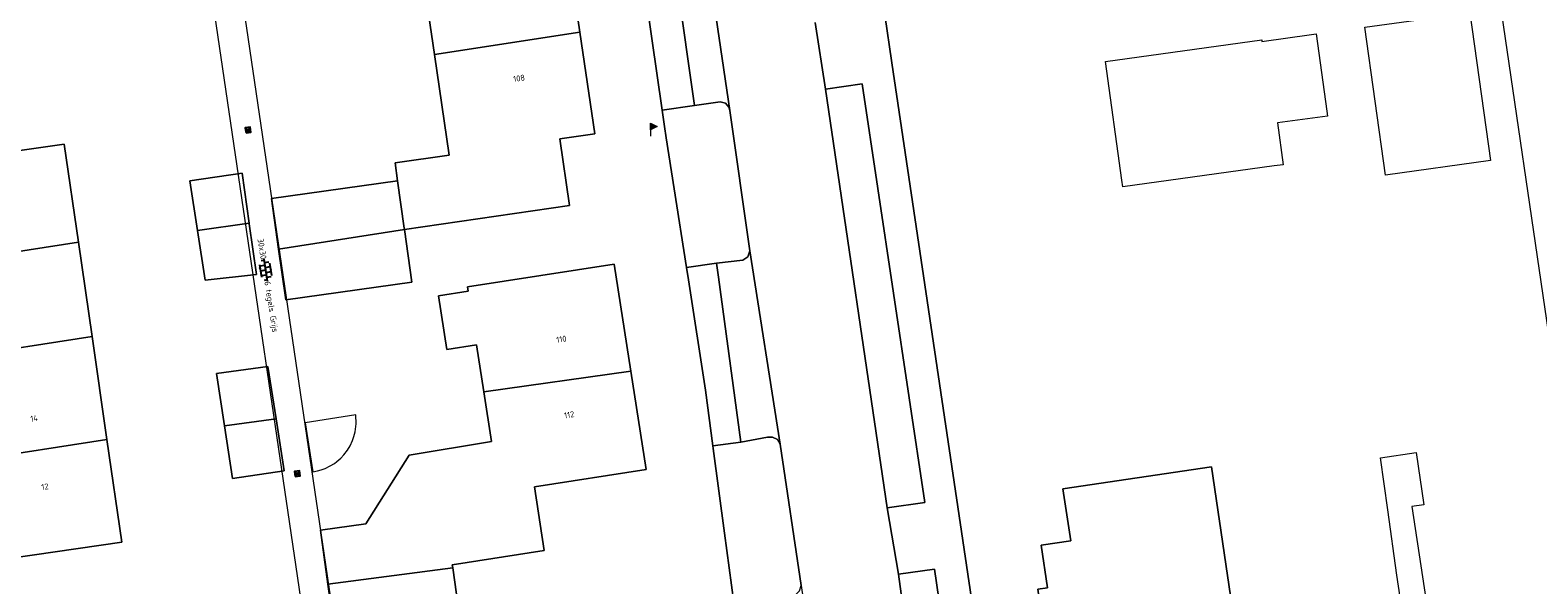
# Model space of a CAD drawing. Header units: metres. Extents: x 102746 to 103541, y 468531 to 469408.
# Tile 55 of 87: x 103249 to 103340, y 468927 to 468961. Entities that reach past the tile are written whole.
import ezdxf
from ezdxf.enums import TextEntityAlignment as Align

# ---------------------------------------------------------------- set-up
doc = ezdxf.new("R2010")
doc.units = ezdxf.units.M
doc.layers.get('0').update_dxf_attribs({"lineweight": 25})
for name, color, linetype, lineweight in [('B-RO-OG-BGT-G', 253, 'Continuous', 13), ('B-RO-RI-HWA_KOLK-S', 150, 'Continuous', 25), ('B-RO-VH-VERHARDING-G', 252, 'Continuous', 18), ('B-RO-VH-VERHARDING_TEGEL_BETON-S', 252, 'Continuous', 25)]:
    doc.layers.add(name, color=color, linetype=linetype, lineweight=lineweight)
doc.styles.add('NLCS-ISO', font='txt')
doc.styles.add('NLCS-ISO-M200-T18', font='txt', dxfattribs={"height": 0.36})

# ---------------------------------------------------------------- blocks, each defined once
blk = doc.blocks.new('SIE-WEG_PAAL_VLAGGENMAST-SO')
at = {"linetype": 'ByBlock', "lineweight": 18}
h = blk.add_hatch(color=0, dxfattribs=at)
h.dxf.hatch_style = 1
h.paths.add_polyline_path([(0, 2), (2, 1), (0, 0)])
at = {"color": 0, "linetype": 'ByBlock', "lineweight": 18}
blk.add_lwpolyline([(0, 2), (0, -2)], dxfattribs=at)
blk.add_lwpolyline([(0, 2), (2, 1), (0, 0)], close=True, dxfattribs=at)
blk = doc.blocks.new('SVH-TEGEL_300X300_DUN_LINT_KL-SO')
for p, q in [((-2.25, 1.36), (-2.25, 0)), ((-1.9, 1.5), (1.9, 1.5)), ((-1.5, 1.62), (-1.5, 1.5)), ((-0.75, 1.5), (-0.75, 0)), ((0, 1.81), (0, 1.5)), ((0, 0), (0, -1.5)), ((0.75, 1.5), (0.75, 0)), ((1.5, 1.62), (1.5, 1.5)), ((2.25, 1.36), (2.25, 0)), ((-3.39, 0), (3.39, 0)), ((-3, 0), (-3, -0.85)), ((-1.9, -1.5), (1.9, -1.5)), ((-1.5, 0), (-1.5, -1.5)), ((-0.75, -1.5), (-0.75, -1.77)), ((0.75, -1.5), (0.75, -1.77)), ((1.5, 0), (1.5, -1.5)), ((3, 0), (3, -0.85))]:
    blk.add_line(p, q)
at = {"style": 'NLCS-ISO'}
blk.add_attdef('FORMAAT', text='', height=1.8, dxfattribs=at).set_placement((-3.39, 0), align=Align.MIDDLE_RIGHT)
blk.add_attdef('KLEUR', text='', height=1.8, dxfattribs=at).set_placement((3.39, 0), align=Align.MIDDLE_LEFT)
at = {"style": 'NLCS-ISO', "flags": 1}
blk.add_attdef('FUNCTIE', text='', height=1.8, dxfattribs=at).set_placement((0.12, -3.58), align=Align.MIDDLE_CENTER)
blk = doc.blocks.new('B-SRI-KOLK_STRAAT_300X300-SO')
for p, q in [((-0.75, 0), (0.75, 1.5)), ((0.75, 0), (-0.75, 1.5))]:
    blk.add_line(p, q)
at = {"flags": 128}
blk.add_lwpolyline([(-0.75, 0), (0.75, 0), (0.75, 1.5), (-0.75, 1.5)], close=True, dxfattribs=at)

msp = doc.modelspace()

# ---------------------------------------------------------------- linework, layer by layer
at = {"layer": 'B-RO-OG-BGT-G', "color": 252, "flags": 128}
for points in [[(103368.85, 469022.347), (103293.495, 469011.303), (103293.724, 469009.331), (103294.787, 469002.256), (103295.421, 468998.055), (103295.707, 468996.108), (103296.479, 468990.857), (103297.924, 468980.96), (103298.148, 468979.427), (103300.679, 468962.19), (103301.308, 468957.91), (103301.348, 468957.633), (103309.678, 468901.625), (103315.12, 468865.346), (103315.401, 468863.436), (103320.431, 468829.2)], [(103341.595, 468938.278), (103337.379, 468967.116), (103335.636, 468966.882), (103334.903, 468971.9), (103356.659, 468975.081)], [(103289.625, 468967.646), (103291.382, 468955.701), (103292.603, 468947.186), (103294.437, 468935.463), (103295.711, 468926.904), (103297.43, 468915.139), (103298.631, 468906.851), (103298.808, 468905.675), (103300.488, 468894.49), (103306.42, 468895.535), (103305.518, 468901.502), (103304.764, 468905.501), (103303.438, 468914.672), (103302.835, 468918.672), (103301.606, 468927.588), (103300.935, 468931.612), (103297.195, 468956.997), (103296.561, 468961.027)], [(103295.355, 468889.975), (103295.819, 468890.942), (103296.27, 468891.899), (103296.435, 468892.9), (103296.424, 468893.945), (103296.138, 468895.793), (103294.57, 468905.828), (103293.347, 468913.659), (103293.147, 468915.043), (103292.42, 468920.074), (103291.641, 468925.868), (103291.076, 468930.071), (103290.386, 468935.2), (103290.363, 468935.368), (103289.909, 468938.749), (103288.874, 468945.427), (103288.756, 468946.189), (103288.016, 468950.961), (103287.539, 468954.04), (103287.439, 468954.724), (103287.293, 468955.726), (103285.702, 468966.666)], [(103320.431, 468829.2), (103315.401, 468863.436), (103315.12, 468865.346), (103309.678, 468901.625), (103301.348, 468957.633), (103301.308, 468957.91), (103300.679, 468962.19)], [(103296.561, 468961.027), (103297.195, 468956.997), (103299.402, 468957.326), (103303.202, 468931.939), (103300.935, 468931.612), (103301.606, 468927.588), (103303.788, 468927.887), (103305.097, 468919.04)], [(103339.989, 468873.553), (103331.828, 468927.538), (103331.288, 468931.487), (103330.826, 468934.645), (103333.002, 468934.964), (103333.465, 468931.805), (103332.731, 468931.698), (103334.021, 468923.169)]]:
    msp.add_lwpolyline(points, dxfattribs=at)
for points in [[(103289.625, 468967.646), (103289.554, 468967.39), (103289.356, 468967.247), (103289.169, 468967.181), (103287.669, 468966.931), (103288.193, 468963.39), (103289.238, 468956.001), (103290.81, 468956.218), (103291.129, 468956.141), (103291.327, 468955.899), (103291.382, 468955.701)], [(103273.48, 468959.089), (103273.041, 468962.097), (103271.125, 468961.818), (103270.656, 468965.035), (103272.601, 468965.318), (103272.572, 468965.518), (103281.376, 468966.802), (103282.302, 468960.455), (103283.202, 468954.282), (103281.089, 468953.974), (103281.677, 468949.945), (103271.667, 468948.484), (103272.114, 468945.297), (103264.466, 468944.225), (103264.036, 468947.295), (103263.605, 468950.365), (103271.253, 468951.437), (103271.099, 468952.535), (103274.369, 468952.993)], [(103273.48, 468959.089), (103282.302, 468960.455), (103281.376, 468966.802), (103272.572, 468965.518), (103272.601, 468965.318), (103270.656, 468965.035), (103271.125, 468961.818), (103273.041, 468962.097)], [(103288.193, 468963.39), (103287.669, 468966.931), (103285.702, 468966.666), (103287.293, 468955.726), (103289.238, 468956.001)], [(103337.494, 468952.673), (103331.131, 468951.788), (103329.885, 468960.747), (103336.249, 468961.622)], [(103273.48, 468959.089), (103274.369, 468952.993), (103271.099, 468952.535), (103271.253, 468951.437), (103271.656, 468948.563), (103271.667, 468948.484), (103281.677, 468949.945), (103281.089, 468953.974), (103283.202, 468954.282), (103282.302, 468960.455)], [(103327.629, 468955.361), (103324.592, 468954.943), (103324.939, 468952.416), (103324.391, 468952.341), (103315.204, 468951.076), (103315.149, 468951.479), (103314.158, 468958.675), (103323.635, 468959.979), (103323.648, 468959.888), (103326.649, 468960.302), (103326.943, 468960.342), (103327.587, 468955.664)], [(103297.195, 468956.997), (103300.935, 468931.612), (103303.202, 468931.939), (103299.402, 468957.326)], [(103289.238, 468956.001), (103287.293, 468955.726), (103287.439, 468954.724), (103287.539, 468954.04), (103288.016, 468950.961), (103288.756, 468946.189), (103290.589, 468946.445), (103292.174, 468946.636), (103292.471, 468946.823), (103292.603, 468947.186), (103291.382, 468955.701), (103291.327, 468955.899), (103291.129, 468956.141), (103290.81, 468956.218)], [(103253.628, 468935.754), (103254.526, 468929.525), (103246.429, 468928.358), (103245.543, 468934.502), (103244.644, 468940.738), (103243.818, 468946.471), (103242.949, 468952.499), (103251.045, 468953.666), (103251.902, 468947.724), (103252.729, 468941.99)], [(103243.818, 468946.471), (103251.902, 468947.724), (103251.045, 468953.666), (103242.949, 468952.499)], [(103259.113, 468948.428), (103258.648, 468951.441), (103261.827, 468951.897), (103262.254, 468948.86), (103262.259, 468948.825), (103262.69, 468945.753), (103259.577, 468945.415)], [(103259.113, 468948.428), (103262.254, 468948.86), (103261.827, 468951.897), (103258.648, 468951.441)], [(103264.036, 468947.295), (103271.667, 468948.484), (103271.656, 468948.563), (103271.253, 468951.437), (103263.605, 468950.365)], [(103259.577, 468945.415), (103262.69, 468945.753), (103262.259, 468948.825), (103262.254, 468948.86), (103259.113, 468948.428)], [(103264.036, 468947.295), (103264.466, 468944.225), (103272.114, 468945.297), (103271.667, 468948.484)], [(103251.902, 468947.724), (103243.818, 468946.471), (103244.644, 468940.738), (103252.729, 468941.99)], [(103267.03, 468926.985), (103266.571, 468930.255), (103269.319, 468930.641), (103271.953, 468934.797), (103276.947, 468935.643), (103276.483, 468938.64), (103276.042, 468941.489), (103274.233, 468941.209), (103273.728, 468944.473), (103275.534, 468944.753), (103275.495, 468945.005), (103284.384, 468946.38), (103285.386, 468939.904), (103286.31, 468933.927), (103279.541, 468932.879), (103280.137, 468929.026), (103274.562, 468928.164), (103274.588, 468927.981), (103275.038, 468924.775), (103267.49, 468923.714)], [(103276.483, 468938.64), (103285.386, 468939.904), (103284.384, 468946.38), (103275.495, 468945.005), (103275.534, 468944.753), (103273.728, 468944.473), (103274.233, 468941.209), (103276.042, 468941.489)], [(103290.704, 468945.589), (103290.589, 468946.445), (103288.756, 468946.189), (103288.874, 468945.427), (103289.909, 468938.749), (103290.363, 468935.368), (103292.049, 468935.597)], [(103292.603, 468947.186), (103292.471, 468946.823), (103292.174, 468946.636), (103290.589, 468946.445), (103290.704, 468945.589), (103292.049, 468935.597), (103293.677, 468935.897), (103293.979, 468935.89), (103294.274, 468935.752), (103294.437, 468935.463)], [(103244.644, 468940.738), (103245.543, 468934.502), (103253.628, 468935.754), (103252.729, 468941.99)], [(103260.749, 468936.582), (103260.266, 468939.765), (103263.383, 468940.177), (103263.882, 468937.013), (103264.381, 468933.848), (103261.231, 468933.399)], [(103260.749, 468936.582), (103263.882, 468937.013), (103263.383, 468940.177), (103260.266, 468939.765)], [(103267.03, 468926.985), (103274.588, 468927.981), (103274.562, 468928.164), (103280.137, 468929.026), (103279.541, 468932.879), (103286.31, 468933.927), (103285.386, 468939.904), (103276.483, 468938.64), (103276.947, 468935.643), (103271.953, 468934.797), (103269.319, 468930.641), (103266.571, 468930.255)], [(103266.111, 468933.794), (103266.403, 468933.851), (103266.621, 468933.914), (103266.867, 468934.007), (103267.17, 468934.156), (103267.415, 468934.309), (103267.563, 468934.419), (103267.804, 468934.629), (103267.989, 468934.825), (103268.207, 468935.109), (103268.367, 468935.37), (103268.517, 468935.688), (103268.606, 468935.939), (103268.679, 468936.224), (103268.739, 468936.707), (103268.714, 468937.259), (103265.638, 468936.769)], [(103263.882, 468937.013), (103260.749, 468936.582), (103261.231, 468933.399), (103264.381, 468933.848)], [(103245.543, 468934.502), (103246.429, 468928.358), (103254.526, 468929.525), (103253.628, 468935.754)], [(103292.049, 468935.597), (103290.363, 468935.368), (103290.386, 468935.2), (103291.076, 468930.071), (103291.641, 468925.868), (103293.52, 468926.035), (103295.046, 468926.26), (103295.409, 468926.37), (103295.618, 468926.59), (103295.711, 468926.904), (103294.437, 468935.463), (103294.274, 468935.752), (103293.979, 468935.89), (103293.677, 468935.897)], [(103310.655, 468926.764), (103310.268, 468929.343), (103312.054, 468929.611), (103311.576, 468932.768), (103320.582, 468934.095), (103322.037, 468924.213), (103320.572, 468923.997), (103318.12, 468923.635), (103318.209, 468922.978), (103314.476, 468922.44), (103314.388, 468923.084), (103310.672, 468922.535), (103310.056, 468926.675)], [(103310.655, 468926.764), (103310.056, 468926.675), (103310.672, 468922.535), (103314.388, 468923.084), (103314.476, 468922.44), (103318.209, 468922.978), (103318.12, 468923.635), (103320.572, 468923.997), (103322.037, 468924.213), (103320.582, 468934.095), (103311.576, 468932.768), (103312.054, 468929.611), (103310.268, 468929.343)], [(103274.588, 468927.981), (103267.03, 468926.985), (103267.49, 468923.714), (103275.038, 468924.775)], [(103301.606, 468927.588), (103302.835, 468918.672), (103305.097, 468919.04), (103303.788, 468927.887)]]:
    msp.add_lwpolyline(points, close=True, dxfattribs=at)
at = {"layer": 'B-RO-VH-VERHARDING-G', "linetype": 'Continuous', "elevation": -3.988}
for points in [[(103270.204, 468893.328), (103256.203, 468988.431)], [(103273.361, 468884.347), (103272.75, 468888.389), (103257.984, 468988.693)]]:
    msp.add_lwpolyline(points, dxfattribs=at)

# ---------------------------------------------------------------- block references
at = {"layer": 'B-RO-OG-BGT-G', "color": 252, "xscale": 0.2, "yscale": 0.2, "zscale": 0.2}
msp.add_blockref('SIE-WEG_PAAL_VLAGGENMAST-SO', (103286.579, 468954.537), dxfattribs=at)
at = {"layer": 'B-RO-RI-HWA_KOLK-S', "xscale": 0.1999999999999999, "yscale": 0.1999999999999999, "zscale": 0.1999999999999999, "rotation": 8.374938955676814}
for p in [(103262.21, 468954.371, -4.067), (103265.194, 468933.537, -4.102)]:
    msp.add_blockref('B-SRI-KOLK_STRAAT_300X300-SO', p, dxfattribs=at)
at = {"layer": 'B-RO-VH-VERHARDING_TEGEL_BETON-S', "xscale": 0.2, "yscale": 0.2, "zscale": 0.2, "rotation": 279.1995181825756}
msp.add_blockref('SVH-TEGEL_300X300_DUN_LINT_KL-SO', (103263.239, 468946.017), dxfattribs=at).add_auto_attribs({'FORMAAT': '30x30', 'KLEUR': '6 tegels Grijs'})

# ---------------------------------------------------------------- texts
at = {"layer": 'B-RO-OG-BGT-G', "color": 252, "style": 'NLCS-ISO-M200-T18'}
for s, rotation, p in [('108', 8.3, (103278.613, 468957.655)), ('110', 8.8, (103281.18, 468941.837)), ('14', 8.2, (103249.22, 468937.032)), ('112', 8.8, (103281.651, 468937.253)), ('12', 8.2, (103249.871, 468932.895))]:
    msp.add_text(s, height=0.36, rotation=rotation, dxfattribs=at).set_placement(p, align=Align.MIDDLE)

doc.saveas('drawing.dxf')
